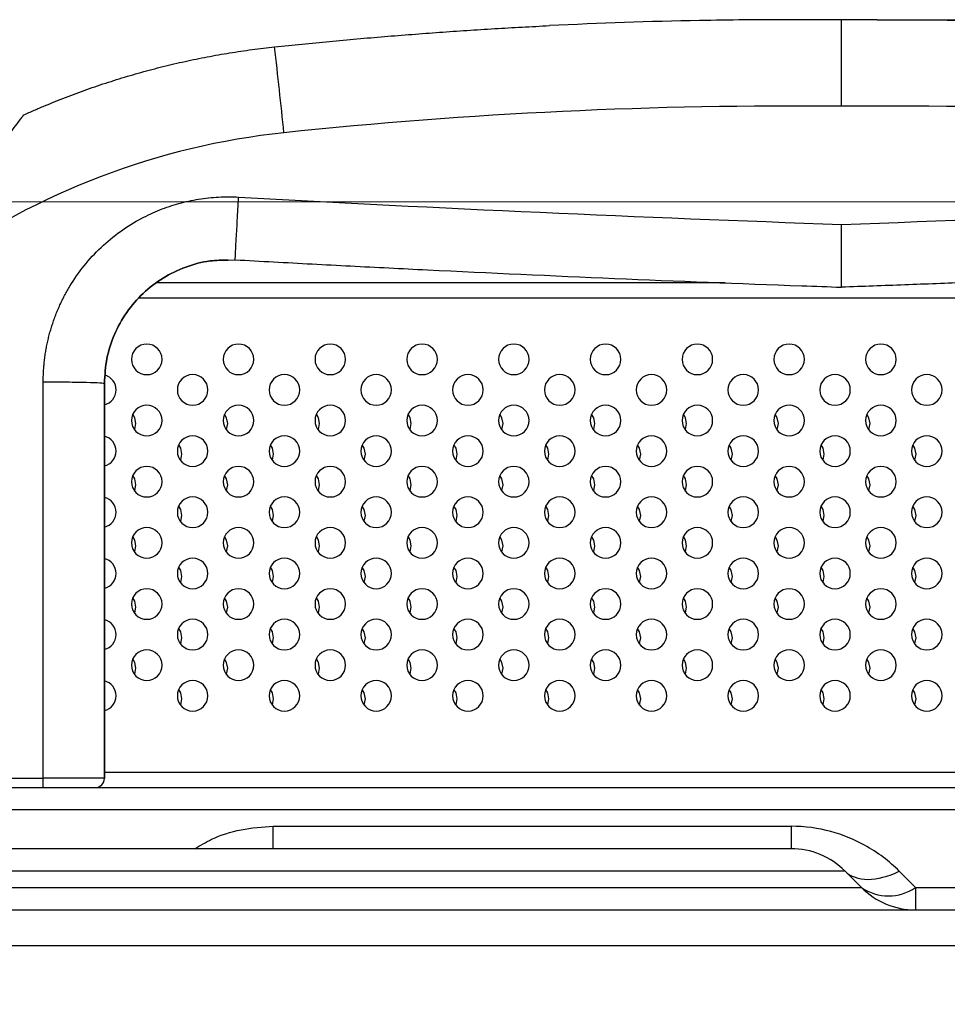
# Model space of a CAD drawing. Header units: millimetres. Extents: x 0 to 1118, y 0 to 864.
# Tile 57 of 256: x 508 to 520, y 686 to 699. Entities that reach past the tile are written whole.
import ezdxf

# ---------------------------------------------------------------- set-up
doc = ezdxf.new("R2010")
doc.units = ezdxf.units.MM
doc.styles.add('SLDTEXTSTYLE5', font='TXT', dxfattribs={"width": 0.75})
doc.dimstyles.new('SLDDIMSTYLE5', dxfattribs={"dimtxt": 4.7625, "dimasz": 3.556, "dimexe": 0, "dimexo": 0.0625, "dimgap": 1.190625, "dimtad": 1, "dimlfac": 5, "dimrnd": 1e-09, "dimzin": 4, "dimdsep": 46, "dimtxsty": 'SLDTEXTSTYLE5', "dimsah": 1, "dimcen": 0.09, "dimadec": 0, "dimazin": 1, "dimtfac": 1, "dimtofl": 0, "dimtmove": 0, "dimatfit": 3, "dimfxl": 1, "dimfrac": 2, "dimtolj": 1, "dimtzin": 12, "dimarcsym": 0})

# ---------------------------------------------------------------- blocks, each defined once
blk = doc.blocks.new('_D_13')
at = {"color": 7, "linetype": 'Continuous', "lineweight": 0}
for p, q in [((436.842, 696.328), (570.57, 696.328)), ((569.57, 696.328), (569.57, 678.888)), ((550.562, 678.888), (570.57, 678.888)), ((569.57, 678.888), (569.57, 595.687))]:
    blk.add_line(p, q, dxfattribs=at)
at = {"color": 7, "linetype": 'Continuous', "lineweight": 18}
for points in [[(569.57, 696.328), (569.189, 692.772), (569.951, 692.772)], [(569.57, 678.888), (569.951, 682.444), (569.189, 682.444)]]:
    blk.add_solid(points, dxfattribs=at)
at = {"color": 7, "linetype": 'Continuous', "lineweight": 18, "char_height": 4.7625, "attachment_point": 1, "rotation": 90, "style": 'SLDTEXTSTYLE5'}
for s, insert in [('(to Speaker Cover)', (563.431, 611.518)), ('87.20', (563.431, 595.687))]:
    blk.add_mtext(s, dxfattribs=dict(at, insert=insert))
blk = doc.blocks.new('_D_14')
at = {"color": 7, "linetype": 'Continuous', "lineweight": 0}
for p, q in [((520.024, 698.707), (578.514, 698.707)), ((577.514, 698.707), (577.514, 678.888)), ((550.562, 678.888), (578.514, 678.888)), ((577.514, 678.888), (577.514, 619.448))]:
    blk.add_line(p, q, dxfattribs=at)
at = {"color": 7, "linetype": 'Continuous', "lineweight": 18}
for points in [[(577.514, 698.707), (577.133, 695.151), (577.895, 695.151)], [(577.514, 678.888), (577.895, 682.444), (577.133, 682.444)]]:
    blk.add_solid(points, dxfattribs=at)
at = {"color": 7, "linetype": 'Continuous', "lineweight": 18, "char_height": 4.7625, "attachment_point": 1, "rotation": 90, "style": 'SLDTEXTSTYLE5'}
for s, insert in [('(to Handle)', (571.375, 635.279)), ('99.10', (571.375, 619.448))]:
    blk.add_mtext(s, dxfattribs=dict(at, insert=insert))

msp = doc.modelspace()

# ---------------------------------------------------------------- linework, layer by layer
at = {"color": 7, "linetype": 'Continuous', "lineweight": 25}
for p, q in [((511.0045, 695.5666), (511.0943, 695.5707)), ((517.503, 695.2679), (510.0699, 695.2679)), ((508.5842, 688.791), (508.5842, 693.9741)), ((509.3842, 688.7879), (509.3842, 693.9532)), ((509.3842, 693.9532), (509.3842, 693.9532)), ((509.3842, 693.9532), (509.3842, 688.7879)), ((509.3842, 688.8679), (528.6642, 688.8679)), ((506.1825, 688.791), (508.5842, 688.791)), ((508.5842, 688.6679), (508.5842, 688.7879)), ((509.3842, 688.7879), (509.3842, 688.7879)), ((443.6424, 688.6679), (539.7637, 688.6679)), ((509.2642, 688.6679), (509.2642, 688.6679)), ((539.7637, 688.375), (443.6424, 688.375)), ((511.5918, 688.1607), (518.3622, 688.1607)), ((518.3622, 687.8679), (499.5764, 687.8679)), ((519.0693, 687.575), (519.2835, 687.3607)), ((519.9906, 687.3607), (519.7764, 687.575)), ((519.9906, 687.3607), (541.0264, 687.3607)), ((519.9906, 687.3607), (519.9906, 687.0679)), ((444.6566, 687.0679), (540.5151, 687.0679)), ((540.5151, 686.5992), (444.6565, 686.5992))]:
    msp.add_line(p, q, dxfattribs=at)
at = {"color": 8, "linetype": 'Continuous', "lineweight": 25}
msp.add_line((528.2112, 695.0679), (509.8372, 695.0679), dxfattribs=at)
at = {"color": 7, "linetype": 'Continuous', "lineweight": 25, "flags": 128}
for points in [[(509.797, 693.4279), (509.7818, 693.5044), (509.7554, 693.5499)], [(510.997, 693.4279), (510.9818, 693.5044), (510.9554, 693.5499)], [(512.197, 693.4279), (512.1818, 693.5044), (512.1554, 693.5499)], [(513.397, 693.4279), (513.3818, 693.5044), (513.3554, 693.5499)], [(514.597, 693.4279), (514.5818, 693.5044), (514.5554, 693.5499)], [(515.797, 693.4279), (515.7818, 693.5044), (515.7554, 693.5499)], [(516.997, 693.4279), (516.9818, 693.5044), (516.9554, 693.5499)], [(518.197, 693.4279), (518.1818, 693.5044), (518.1554, 693.5499)], [(519.397, 693.4279), (519.3818, 693.5044), (519.3554, 693.5499)], [(509.7794, 693.3458), (509.7818, 693.3513), (509.797, 693.4279)], [(510.9794, 693.3458), (510.9818, 693.3513), (510.997, 693.4279)], [(512.1794, 693.3458), (512.1818, 693.3513), (512.197, 693.4279)], [(513.3794, 693.3458), (513.3818, 693.3513), (513.397, 693.4279)], [(514.5794, 693.3458), (514.5818, 693.3513), (514.597, 693.4279)], [(515.7794, 693.3458), (515.7818, 693.3513), (515.797, 693.4279)], [(516.9794, 693.3458), (516.9818, 693.3513), (516.997, 693.4279)], [(518.1794, 693.3458), (518.1818, 693.3513), (518.197, 693.4279)], [(519.3794, 693.3458), (519.3818, 693.3513), (519.397, 693.4279)], [(510.397, 693.0279), (510.3818, 693.1044), (510.3554, 693.1499)], [(511.597, 693.0279), (511.5818, 693.1044), (511.5554, 693.1499)], [(512.797, 693.0279), (512.7818, 693.1044), (512.7554, 693.1499)], [(513.997, 693.0279), (513.9818, 693.1044), (513.9554, 693.1499)], [(515.197, 693.0279), (515.1818, 693.1044), (515.1554, 693.1499)], [(516.397, 693.0279), (516.3818, 693.1044), (516.3554, 693.1499)], [(517.597, 693.0279), (517.5818, 693.1044), (517.5554, 693.1499)], [(518.797, 693.0279), (518.7818, 693.1044), (518.7554, 693.1499)], [(519.997, 693.0279), (519.9818, 693.1044), (519.9554, 693.1499)], [(510.3794, 692.9458), (510.3818, 692.9513), (510.397, 693.0279)], [(511.5794, 692.9458), (511.5818, 692.9513), (511.597, 693.0279)], [(512.7794, 692.9458), (512.7818, 692.9513), (512.797, 693.0279)], [(513.9794, 692.9458), (513.9818, 692.9513), (513.997, 693.0279)], [(515.1794, 692.9458), (515.1818, 692.9513), (515.197, 693.0279)], [(516.3794, 692.9458), (516.3818, 692.9513), (516.397, 693.0279)], [(517.5794, 692.9458), (517.5818, 692.9513), (517.597, 693.0279)], [(518.7794, 692.9458), (518.7818, 692.9513), (518.797, 693.0279)], [(519.9794, 692.9458), (519.9818, 692.9513), (519.997, 693.0279)], [(509.797, 692.6279), (509.7818, 692.7044), (509.7554, 692.7499)], [(510.997, 692.6279), (510.9818, 692.7044), (510.9554, 692.7499)], [(512.197, 692.6279), (512.1818, 692.7044), (512.1554, 692.7499)], [(513.397, 692.6279), (513.3818, 692.7044), (513.3554, 692.7499)], [(514.597, 692.6279), (514.5818, 692.7044), (514.5554, 692.7499)], [(515.797, 692.6279), (515.7818, 692.7044), (515.7554, 692.7499)], [(516.997, 692.6279), (516.9818, 692.7044), (516.9554, 692.7499)], [(518.197, 692.6279), (518.1818, 692.7044), (518.1554, 692.7499)], [(519.397, 692.6279), (519.3818, 692.7044), (519.3554, 692.7499)], [(509.7794, 692.5458), (509.7818, 692.5513), (509.797, 692.6279)], [(510.9794, 692.5458), (510.9818, 692.5513), (510.997, 692.6279)], [(512.1794, 692.5458), (512.1818, 692.5513), (512.197, 692.6279)], [(513.3794, 692.5458), (513.3818, 692.5513), (513.397, 692.6279)], [(514.5794, 692.5458), (514.5818, 692.5513), (514.597, 692.6279)], [(515.7794, 692.5458), (515.7818, 692.5513), (515.797, 692.6279)], [(516.9794, 692.5458), (516.9818, 692.5513), (516.997, 692.6279)], [(518.1794, 692.5458), (518.1818, 692.5513), (518.197, 692.6279)], [(519.3794, 692.5458), (519.3818, 692.5513), (519.397, 692.6279)], [(510.397, 692.2279), (510.3818, 692.3044), (510.3554, 692.3499)], [(511.597, 692.2279), (511.5818, 692.3044), (511.5554, 692.3499)], [(512.797, 692.2279), (512.7818, 692.3044), (512.7554, 692.3499)], [(513.997, 692.2279), (513.9818, 692.3044), (513.9554, 692.3499)], [(515.197, 692.2279), (515.1818, 692.3044), (515.1554, 692.3499)], [(516.397, 692.2279), (516.3818, 692.3044), (516.3554, 692.3499)], [(517.597, 692.2279), (517.5818, 692.3044), (517.5554, 692.3499)], [(518.797, 692.2279), (518.7818, 692.3044), (518.7554, 692.3499)], [(519.997, 692.2279), (519.9818, 692.3044), (519.9554, 692.3499)], [(510.3794, 692.1458), (510.3818, 692.1513), (510.397, 692.2279)], [(511.5794, 692.1458), (511.5818, 692.1513), (511.597, 692.2279)], [(512.7794, 692.1458), (512.7818, 692.1513), (512.797, 692.2279)], [(513.9794, 692.1458), (513.9818, 692.1513), (513.997, 692.2279)], [(515.1794, 692.1458), (515.1818, 692.1513), (515.197, 692.2279)], [(516.3794, 692.1458), (516.3818, 692.1513), (516.397, 692.2279)], [(517.5794, 692.1458), (517.5818, 692.1513), (517.597, 692.2279)], [(518.7794, 692.1458), (518.7818, 692.1513), (518.797, 692.2279)], [(519.9794, 692.1458), (519.9818, 692.1513), (519.997, 692.2279)], [(509.797, 691.8279), (509.7818, 691.9044), (509.7554, 691.9499)], [(510.997, 691.8279), (510.9818, 691.9044), (510.9554, 691.9499)], [(512.197, 691.8279), (512.1818, 691.9044), (512.1554, 691.9499)], [(513.397, 691.8279), (513.3818, 691.9044), (513.3554, 691.9499)], [(514.597, 691.8279), (514.5818, 691.9044), (514.5554, 691.9499)], [(515.797, 691.8279), (515.7818, 691.9044), (515.7554, 691.9499)], [(516.997, 691.8279), (516.9818, 691.9044), (516.9554, 691.9499)], [(518.197, 691.8279), (518.1818, 691.9044), (518.1554, 691.9499)], [(519.397, 691.8279), (519.3818, 691.9044), (519.3554, 691.9499)], [(509.7794, 691.7458), (509.7818, 691.7513), (509.797, 691.8279)], [(510.9794, 691.7458), (510.9818, 691.7513), (510.997, 691.8279)], [(512.1794, 691.7458), (512.1818, 691.7513), (512.197, 691.8279)], [(513.3794, 691.7458), (513.3818, 691.7513), (513.397, 691.8279)], [(514.5794, 691.7458), (514.5818, 691.7513), (514.597, 691.8279)], [(515.7794, 691.7458), (515.7818, 691.7513), (515.797, 691.8279)], [(516.9794, 691.7458), (516.9818, 691.7513), (516.997, 691.8279)], [(518.1794, 691.7458), (518.1818, 691.7513), (518.197, 691.8279)], [(519.3794, 691.7458), (519.3818, 691.7513), (519.397, 691.8279)], [(510.397, 691.4279), (510.3818, 691.5044), (510.3554, 691.5499)], [(511.597, 691.4279), (511.5818, 691.5044), (511.5554, 691.5499)], [(512.797, 691.4279), (512.7818, 691.5044), (512.7554, 691.5499)], [(513.997, 691.4279), (513.9818, 691.5044), (513.9554, 691.5499)], [(515.197, 691.4279), (515.1818, 691.5044), (515.1554, 691.5499)], [(516.397, 691.4279), (516.3818, 691.5044), (516.3554, 691.5499)], [(517.597, 691.4279), (517.5818, 691.5044), (517.5554, 691.5499)], [(518.797, 691.4279), (518.7818, 691.5044), (518.7554, 691.5499)], [(519.997, 691.4279), (519.9818, 691.5044), (519.9554, 691.5499)], [(510.3794, 691.3458), (510.3818, 691.3513), (510.397, 691.4279)], [(511.5794, 691.3458), (511.5818, 691.3513), (511.597, 691.4279)], [(512.7794, 691.3458), (512.7818, 691.3513), (512.797, 691.4279)], [(513.9794, 691.3458), (513.9818, 691.3513), (513.997, 691.4279)], [(515.1794, 691.3458), (515.1818, 691.3513), (515.197, 691.4279)], [(516.3794, 691.3458), (516.3818, 691.3513), (516.397, 691.4279)], [(517.5794, 691.3458), (517.5818, 691.3513), (517.597, 691.4279)], [(518.7794, 691.3458), (518.7818, 691.3513), (518.797, 691.4279)], [(519.9794, 691.3458), (519.9818, 691.3513), (519.997, 691.4279)], [(509.797, 691.0279), (509.7818, 691.1044), (509.7554, 691.1499)], [(509.7794, 690.9458), (509.7818, 690.9513), (509.797, 691.0279)], [(510.997, 691.0279), (510.9818, 691.1044), (510.9554, 691.1499)], [(510.9794, 690.9458), (510.9818, 690.9513), (510.997, 691.0279)], [(512.197, 691.0279), (512.1818, 691.1044), (512.1554, 691.1499)], [(512.1794, 690.9458), (512.1818, 690.9513), (512.197, 691.0279)], [(513.397, 691.0279), (513.3818, 691.1044), (513.3554, 691.1499)], [(513.3794, 690.9458), (513.3818, 690.9513), (513.397, 691.0279)], [(514.597, 691.0279), (514.5818, 691.1044), (514.5554, 691.1499)], [(514.5794, 690.9458), (514.5818, 690.9513), (514.597, 691.0279)], [(515.797, 691.0279), (515.7818, 691.1044), (515.7554, 691.1499)], [(515.7794, 690.9458), (515.7818, 690.9513), (515.797, 691.0279)], [(516.997, 691.0279), (516.9818, 691.1044), (516.9554, 691.1499)], [(516.9794, 690.9458), (516.9818, 690.9513), (516.997, 691.0279)], [(518.197, 691.0279), (518.1818, 691.1044), (518.1554, 691.1499)], [(518.1794, 690.9458), (518.1818, 690.9513), (518.197, 691.0279)], [(519.397, 691.0279), (519.3818, 691.1044), (519.3554, 691.1499)], [(519.3794, 690.9458), (519.3818, 690.9513), (519.397, 691.0279)], [(510.397, 690.6279), (510.3818, 690.7044), (510.3554, 690.7499)], [(511.597, 690.6279), (511.5818, 690.7044), (511.5554, 690.7499)], [(512.797, 690.6279), (512.7818, 690.7044), (512.7554, 690.7499)], [(513.997, 690.6279), (513.9818, 690.7044), (513.9554, 690.7499)], [(515.197, 690.6279), (515.1818, 690.7044), (515.1554, 690.7499)], [(516.397, 690.6279), (516.3818, 690.7044), (516.3554, 690.7499)], [(517.597, 690.6279), (517.5818, 690.7044), (517.5554, 690.7499)], [(518.797, 690.6279), (518.7818, 690.7044), (518.7554, 690.7499)], [(519.997, 690.6279), (519.9818, 690.7044), (519.9554, 690.7499)], [(510.3794, 690.5458), (510.3818, 690.5513), (510.397, 690.6279)], [(511.5794, 690.5458), (511.5818, 690.5513), (511.597, 690.6279)], [(512.7794, 690.5458), (512.7818, 690.5513), (512.797, 690.6279)], [(513.9794, 690.5458), (513.9818, 690.5513), (513.997, 690.6279)], [(515.1794, 690.5458), (515.1818, 690.5513), (515.197, 690.6279)], [(516.3794, 690.5458), (516.3818, 690.5513), (516.397, 690.6279)], [(517.5794, 690.5458), (517.5818, 690.5513), (517.597, 690.6279)], [(518.7794, 690.5458), (518.7818, 690.5513), (518.797, 690.6279)], [(519.9794, 690.5458), (519.9818, 690.5513), (519.997, 690.6279)], [(509.797, 690.2279), (509.7818, 690.3044), (509.7554, 690.3499)], [(510.997, 690.2279), (510.9818, 690.3044), (510.9554, 690.3499)], [(512.197, 690.2279), (512.1818, 690.3044), (512.1554, 690.3499)], [(513.397, 690.2279), (513.3818, 690.3044), (513.3554, 690.3499)], [(514.597, 690.2279), (514.5818, 690.3044), (514.5554, 690.3499)], [(515.797, 690.2279), (515.7818, 690.3044), (515.7554, 690.3499)], [(516.997, 690.2279), (516.9818, 690.3044), (516.9554, 690.3499)], [(518.197, 690.2279), (518.1818, 690.3044), (518.1554, 690.3499)], [(519.397, 690.2279), (519.3818, 690.3044), (519.3554, 690.3499)], [(509.7794, 690.1458), (509.7818, 690.1513), (509.797, 690.2279)], [(510.9794, 690.1458), (510.9818, 690.1513), (510.997, 690.2279)], [(512.1794, 690.1458), (512.1818, 690.1513), (512.197, 690.2279)], [(513.3794, 690.1458), (513.3818, 690.1513), (513.397, 690.2279)], [(514.5794, 690.1458), (514.5818, 690.1513), (514.597, 690.2279)], [(515.7794, 690.1458), (515.7818, 690.1513), (515.797, 690.2279)], [(516.9794, 690.1458), (516.9818, 690.1513), (516.997, 690.2279)], [(518.1794, 690.1458), (518.1818, 690.1513), (518.197, 690.2279)], [(519.3794, 690.1458), (519.3818, 690.1513), (519.397, 690.2279)], [(510.397, 689.8279), (510.3818, 689.9044), (510.3554, 689.9499)], [(511.597, 689.8279), (511.5818, 689.9044), (511.5554, 689.9499)], [(512.797, 689.8279), (512.7818, 689.9044), (512.7554, 689.9499)], [(513.997, 689.8279), (513.9818, 689.9044), (513.9554, 689.9499)], [(515.197, 689.8279), (515.1818, 689.9044), (515.1554, 689.9499)], [(516.397, 689.8279), (516.3818, 689.9044), (516.3554, 689.9499)], [(517.597, 689.8279), (517.5818, 689.9044), (517.5554, 689.9499)], [(518.797, 689.8279), (518.7818, 689.9044), (518.7554, 689.9499)], [(519.997, 689.8279), (519.9818, 689.9044), (519.9554, 689.9499)], [(510.3794, 689.7458), (510.3818, 689.7513), (510.397, 689.8279)], [(511.5794, 689.7458), (511.5818, 689.7513), (511.597, 689.8279)], [(512.7794, 689.7458), (512.7818, 689.7513), (512.797, 689.8279)], [(513.9794, 689.7458), (513.9818, 689.7513), (513.997, 689.8279)], [(515.1794, 689.7458), (515.1818, 689.7513), (515.197, 689.8279)], [(516.3794, 689.7458), (516.3818, 689.7513), (516.397, 689.8279)], [(517.5794, 689.7458), (517.5818, 689.7513), (517.597, 689.8279)], [(518.7794, 689.7458), (518.7818, 689.7513), (518.797, 689.8279)], [(519.9794, 689.7458), (519.9818, 689.7513), (519.997, 689.8279)], [(508.5843, 688.6679), (508.717, 688.6679), (508.8445, 688.6679), (508.9621, 688.6679), (509.0651, 688.6679), (509.1497, 688.6679), (509.2125, 688.6679), (509.2512, 688.6679), (509.2642, 688.6679)], [(519.0693, 687.575), (519.0337, 687.575), (518.9272, 687.575), (518.75, 687.575), (518.5029, 687.575), (518.1867, 687.575), (517.8026, 687.575), (517.352, 687.575), (516.8365, 687.575), (516.2581, 687.575), (515.6188, 687.575), (514.9209, 687.575), (514.1671, 687.575), (513.36, 687.575), (512.5026, 687.575), (511.5981, 687.575), (510.6496, 687.575), (509.6608, 687.575), (508.6352, 687.575), (507.5766, 687.575)], [(507.6645, 687.3607), (508.7348, 687.3607), (509.7717, 687.3607), (510.7713, 687.3607), (511.7302, 687.3607), (512.6446, 687.3607), (513.5114, 687.3607), (514.3274, 687.3607), (515.0895, 687.3607), (515.7951, 687.3607), (516.4414, 687.3607), (517.0262, 687.3607), (517.5473, 687.3607), (518.0029, 687.3607), (518.3912, 687.3607), (518.7109, 687.3607), (518.9607, 687.3607), (519.1398, 687.3607), (519.2476, 687.3607), (519.2835, 687.3607)]]:
    msp.add_lwpolyline(points, dxfattribs=at)
at = {"color": 7, "linetype": 'Continuous', "lineweight": 25}
for centre, radius, start, end in [((518.3642, 634.4244), 64.286, 91.067728, 92.816958), ((518.3642, 634.4244), 64.286, 90.544605, 91.067728), ((518.3642, 634.4244), 64.286, 90.312046, 90.544605), ((518.3642, 634.4244), 64.286, 89.411756, 90.312046), ((519.6842, 634.4244), 64.286, 90.172945, 90.588244), ((410.5343, 686.8178), 101.732, 5.875254, 6.511569), ((518.3642, 634.4549), 63.1259, 89.400937, 96.03097), ((519.6842, 634.4549), 63.1259, 83.969031, 90.599063), ((512.7342, 687.7443), 9.54, 96.03138, 125.6464), ((532.2651, 1075.6014), 379.799, 266.811259, 268.002091), ((505.7781, 1075.7155), 379.9132, 271.998088, 273.188562), ((532.2675, 1075.6374), 380.656, 267.190236, 267.927623), ((532.2675, 1075.6374), 380.656, 267.927623, 268.006239), ((519.0258, 695.212), 0.00155, 176.93709, 187.0695), ((509.9378, 694.2679), 0.2, 0, 180), ((511.1378, 694.2679), 0.2, 0, 180), ((512.3378, 694.2679), 0.2, 0, 180), ((513.5378, 694.2679), 0.2, 0, 180), ((514.7378, 694.2679), 0.2, 0, 180), ((515.9378, 694.2679), 0.2, 0, 180), ((517.1378, 694.2679), 0.2, 0, 180), ((518.3378, 694.2679), 0.2, 0, 180), ((519.5378, 694.2679), 0.2, 0, 180), ((509.9378, 694.2679), 0.2, 180, 0), ((511.1378, 694.2679), 0.2, 180, 0), ((512.3378, 694.2679), 0.2, 180, 0), ((513.5378, 694.2679), 0.2, 180, 0), ((514.7378, 694.2679), 0.2, 180, 0), ((515.9378, 694.2679), 0.2, 180, 0), ((517.1378, 694.2679), 0.2, 180, 0), ((518.3378, 694.2679), 0.2, 180, 0), ((519.5378, 694.2679), 0.2, 180, 0), ((509.3378, 693.8679), 0.2, 0, 73.21247), ((510.5378, 693.8679), 0.2, 0, 180), ((511.7378, 693.8679), 0.2, 0, 180), ((512.9378, 693.8679), 0.2, 0, 180), ((514.1378, 693.8679), 0.2, 0, 180), ((515.3378, 693.8679), 0.2, 0, 180), ((516.5378, 693.8679), 0.2, 0, 180), ((517.7378, 693.8679), 0.2, 0, 180), ((518.9378, 693.8679), 0.2, 0, 180), ((520.1378, 693.8679), 0.2, 0, 180), ((509.3378, 693.8679), 0.2, 283.41419, 0), ((510.5378, 693.8679), 0.2, 180, 0), ((511.7378, 693.8679), 0.2, 180, 0), ((512.9378, 693.8679), 0.2, 180, 0), ((514.1378, 693.8679), 0.2, 180, 0), ((515.3378, 693.8679), 0.2, 180, 0), ((516.5378, 693.8679), 0.2, 180, 0), ((517.7378, 693.8679), 0.2, 180, 0), ((518.9378, 693.8679), 0.2, 180, 0), ((520.1378, 693.8679), 0.2, 180, 0), ((509.9378, 693.4679), 0.2, 0, 180), ((511.1378, 693.4679), 0.2, 0, 180), ((512.3378, 693.4679), 0.2, 0, 180), ((513.5378, 693.4679), 0.2, 0, 180), ((514.7378, 693.4679), 0.2, 0, 180), ((515.9378, 693.4679), 0.2, 0, 180), ((517.1378, 693.4679), 0.2, 0, 180), ((518.3378, 693.4679), 0.2, 0, 180), ((519.5378, 693.4679), 0.2, 0, 180), ((509.9378, 693.4679), 0.2, 180, 0), ((511.1378, 693.4679), 0.2, 180, 0), ((512.3378, 693.4679), 0.2, 180, 0), ((513.5378, 693.4679), 0.2, 180, 0), ((514.7378, 693.4679), 0.2, 180, 0), ((515.9378, 693.4679), 0.2, 180, 0), ((517.1378, 693.4679), 0.2, 180, 0), ((518.3378, 693.4679), 0.2, 180, 0), ((519.5378, 693.4679), 0.2, 180, 0), ((509.3378, 693.0679), 0.2, 0, 76.58581), ((510.5378, 693.0679), 0.2, 0, 180), ((511.7378, 693.0679), 0.2, 0, 180), ((512.9378, 693.0679), 0.2, 0, 180), ((514.1378, 693.0679), 0.2, 0, 180), ((515.3378, 693.0679), 0.2, 0, 180), ((516.5378, 693.0679), 0.2, 0, 180), ((517.7378, 693.0679), 0.2, 0, 180), ((518.9378, 693.0679), 0.2, 0, 180), ((520.1378, 693.0679), 0.2, 0, 180), ((509.3378, 693.0679), 0.2, 283.41419, 0), ((510.5378, 693.0679), 0.2, 180, 0), ((511.7378, 693.0679), 0.2, 180, 0), ((512.9378, 693.0679), 0.2, 180, 0), ((514.1378, 693.0679), 0.2, 180, 0), ((515.3378, 693.0679), 0.2, 180, 0), ((516.5378, 693.0679), 0.2, 180, 0), ((517.7378, 693.0679), 0.2, 180, 0), ((518.9378, 693.0679), 0.2, 180, 0), ((520.1378, 693.0679), 0.2, 180, 0), ((509.9378, 692.6679), 0.2, 0, 180), ((511.1378, 692.6679), 0.2, 0, 180), ((512.3378, 692.6679), 0.2, 0, 180), ((513.5378, 692.6679), 0.2, 0, 180), ((514.7378, 692.6679), 0.2, 0, 180), ((515.9378, 692.6679), 0.2, 0, 180), ((517.1378, 692.6679), 0.2, 0, 180), ((518.3378, 692.6679), 0.2, 0, 180), ((519.5378, 692.6679), 0.2, 0, 180), ((509.9378, 692.6679), 0.2, 180, 0), ((511.1378, 692.6679), 0.2, 180, 0), ((512.3378, 692.6679), 0.2, 180, 0), ((513.5378, 692.6679), 0.2, 180, 0), ((514.7378, 692.6679), 0.2, 180, 0), ((515.9378, 692.6679), 0.2, 180, 0), ((517.1378, 692.6679), 0.2, 180, 0), ((518.3378, 692.6679), 0.2, 180, 0), ((519.5378, 692.6679), 0.2, 180, 0), ((509.3378, 692.2679), 0.2, 0, 76.58581), ((510.5378, 692.2679), 0.2, 0, 180), ((511.7378, 692.2679), 0.2, 0, 180), ((512.9378, 692.2679), 0.2, 0, 180), ((514.1378, 692.2679), 0.2, 0, 180), ((515.3378, 692.2679), 0.2, 0, 180), ((516.5378, 692.2679), 0.2, 0, 180), ((517.7378, 692.2679), 0.2, 0, 180), ((518.9378, 692.2679), 0.2, 0, 180), ((520.1378, 692.2679), 0.2, 0, 180), ((509.3378, 692.2679), 0.2, 283.41419, 0), ((510.5378, 692.2679), 0.2, 180, 0), ((511.7378, 692.2679), 0.2, 180, 0), ((512.9378, 692.2679), 0.2, 180, 0), ((514.1378, 692.2679), 0.2, 180, 0), ((515.3378, 692.2679), 0.2, 180, 0), ((516.5378, 692.2679), 0.2, 180, 0), ((517.7378, 692.2679), 0.2, 180, 0), ((518.9378, 692.2679), 0.2, 180, 0), ((520.1378, 692.2679), 0.2, 180, 0), ((509.9378, 691.8679), 0.2, 0, 180), ((511.1378, 691.8679), 0.2, 0, 180), ((512.3378, 691.8679), 0.2, 0, 180), ((513.5378, 691.8679), 0.2, 0, 180), ((514.7378, 691.8679), 0.2, 0, 180), ((515.9378, 691.8679), 0.2, 0, 180), ((517.1378, 691.8679), 0.2, 0, 180), ((518.3378, 691.8679), 0.2, 0, 180), ((519.5378, 691.8679), 0.2, 0, 180), ((509.9378, 691.8679), 0.2, 180, 0), ((511.1378, 691.8679), 0.2, 180, 0), ((512.3378, 691.8679), 0.2, 180, 0), ((513.5378, 691.8679), 0.2, 180, 0), ((514.7378, 691.8679), 0.2, 180, 0), ((515.9378, 691.8679), 0.2, 180, 0), ((517.1378, 691.8679), 0.2, 180, 0), ((518.3378, 691.8679), 0.2, 180, 0), ((519.5378, 691.8679), 0.2, 180, 0), ((509.3378, 691.4679), 0.2, 0, 76.58581), ((510.5378, 691.4679), 0.2, 0, 180), ((511.7378, 691.4679), 0.2, 0, 180), ((512.9378, 691.4679), 0.2, 0, 180), ((514.1378, 691.4679), 0.2, 0, 180), ((515.3378, 691.4679), 0.2, 0, 180), ((516.5378, 691.4679), 0.2, 0, 180), ((517.7378, 691.4679), 0.2, 0, 180), ((518.9378, 691.4679), 0.2, 0, 180), ((520.1378, 691.4679), 0.2, 0, 180), ((509.3378, 691.4679), 0.2, 283.41419, 0), ((510.5378, 691.4679), 0.2, 180, 0), ((511.7378, 691.4679), 0.2, 180, 0), ((512.9378, 691.4679), 0.2, 180, 0), ((514.1378, 691.4679), 0.2, 180, 0), ((515.3378, 691.4679), 0.2, 180, 0), ((516.5378, 691.4679), 0.2, 180, 0), ((517.7378, 691.4679), 0.2, 180, 0), ((518.9378, 691.4679), 0.2, 180, 0), ((520.1378, 691.4679), 0.2, 180, 0), ((509.9378, 691.0679), 0.2, 0, 180), ((511.1378, 691.0679), 0.2, 0, 180), ((512.3378, 691.0679), 0.2, 0, 180), ((513.5378, 691.0679), 0.2, 0, 180), ((514.7378, 691.0679), 0.2, 0, 180), ((515.9378, 691.0679), 0.2, 0, 180), ((517.1378, 691.0679), 0.2, 0, 180), ((518.3378, 691.0679), 0.2, 0, 180), ((519.5378, 691.0679), 0.2, 0, 180), ((509.9378, 691.0679), 0.2, 180, 0), ((511.1378, 691.0679), 0.2, 180, 0), ((512.3378, 691.0679), 0.2, 180, 0), ((513.5378, 691.0679), 0.2, 180, 0), ((514.7378, 691.0679), 0.2, 180, 0), ((515.9378, 691.0679), 0.2, 180, 0), ((517.1378, 691.0679), 0.2, 180, 0), ((518.3378, 691.0679), 0.2, 180, 0), ((519.5378, 691.0679), 0.2, 180, 0), ((509.3378, 690.6679), 0.2, 0, 76.58581), ((510.5378, 690.6679), 0.2, 0, 180), ((511.7378, 690.6679), 0.2, 0, 180), ((512.9378, 690.6679), 0.2, 0, 180), ((514.1378, 690.6679), 0.2, 0, 180), ((515.3378, 690.6679), 0.2, 0, 180), ((516.5378, 690.6679), 0.2, 0, 180), ((517.7378, 690.6679), 0.2, 0, 180), ((518.9378, 690.6679), 0.2, 0, 180), ((520.1378, 690.6679), 0.2, 0, 180), ((509.3378, 690.6679), 0.2, 283.41419, 0), ((510.5378, 690.6679), 0.2, 180, 0), ((511.7378, 690.6679), 0.2, 180, 0), ((512.9378, 690.6679), 0.2, 180, 0), ((514.1378, 690.6679), 0.2, 180, 0), ((515.3378, 690.6679), 0.2, 180, 0), ((516.5378, 690.6679), 0.2, 180, 0), ((517.7378, 690.6679), 0.2, 180, 0), ((518.9378, 690.6679), 0.2, 180, 0), ((520.1378, 690.6679), 0.2, 180, 0), ((509.9378, 690.2679), 0.2, 0, 180), ((511.1378, 690.2679), 0.2, 0, 180), ((512.3378, 690.2679), 0.2, 0, 180), ((513.5378, 690.2679), 0.2, 0, 180), ((514.7378, 690.2679), 0.2, 0, 180), ((515.9378, 690.2679), 0.2, 0, 180), ((517.1378, 690.2679), 0.2, 0, 180), ((518.3378, 690.2679), 0.2, 0, 180), ((519.5378, 690.2679), 0.2, 0, 180), ((509.9378, 690.2679), 0.2, 180, 0), ((511.1378, 690.2679), 0.2, 180, 0), ((512.3378, 690.2679), 0.2, 180, 0), ((513.5378, 690.2679), 0.2, 180, 0), ((514.7378, 690.2679), 0.2, 180, 0), ((515.9378, 690.2679), 0.2, 180, 0), ((517.1378, 690.2679), 0.2, 180, 0), ((518.3378, 690.2679), 0.2, 180, 0), ((519.5378, 690.2679), 0.2, 180, 0), ((509.3378, 689.8679), 0.2, 0, 76.58581), ((510.5378, 689.8679), 0.2, 0, 180), ((511.7378, 689.8679), 0.2, 0, 180), ((512.9378, 689.8679), 0.2, 0, 180), ((514.1378, 689.8679), 0.2, 0, 180), ((515.3378, 689.8679), 0.2, 0, 180), ((516.5378, 689.8679), 0.2, 0, 180), ((517.7378, 689.8679), 0.2, 0, 180), ((518.9378, 689.8679), 0.2, 0, 180), ((520.1378, 689.8679), 0.2, 0, 180), ((509.3378, 689.8679), 0.2, 283.41419, 0), ((510.5378, 689.8679), 0.2, 180, 0), ((511.7378, 689.8679), 0.2, 180, 0), ((512.9378, 689.8679), 0.2, 180, 0), ((514.1378, 689.8679), 0.2, 180, 0), ((515.3378, 689.8679), 0.2, 180, 0), ((516.5378, 689.8679), 0.2, 180, 0), ((517.7378, 689.8679), 0.2, 180, 0), ((518.9378, 689.8679), 0.2, 180, 0), ((520.1378, 689.8679), 0.2, 180, 0), ((509.7227, 688.7886), 1.1385, 179.88113, 180.0392), ((509.2642, 688.7879), 0.12, 270.00381, 359.9997), ((518.3622, 686.8679), 1, 44.99999, 90), ((519.9906, 688.0679), 1, 225, 270), ((519.6371, 687.8684), 0.6186, 235.14304, 304.85685)]:
    msp.add_arc(centre, radius, start, end, dxfattribs=at)
for points in [[(511.61, 698.3546), (511.7296, 698.3671), (511.9687, 698.3919), (512.3276, 698.4267), (512.6867, 698.4596), (513.046, 698.4904), (513.4054, 698.5192), (513.7651, 698.546), (514.1248, 698.5708), (514.4847, 698.5936), (514.8447, 698.6144), (515.0848, 698.6266), (515.2048, 698.6327)], [(519.4902, 698.7101), (519.6123, 698.7103), (519.8565, 698.7106), (520.2229, 698.7085), (520.5892, 698.7044), (520.9555, 698.6982), (521.3218, 698.6899), (521.688, 698.6795), (522.0541, 698.6671), (522.4202, 698.6525), (522.7862, 698.6359), (523.152, 698.6172), (523.5178, 698.5964), (523.8834, 698.5735), (524.2489, 698.5485), (524.6143, 698.5215), (524.9795, 698.4923), (525.3445, 698.4611), (525.7094, 698.4278), (526.074, 698.3925), (526.3169, 698.3673), (526.4384, 698.3546)], [(511.0943, 695.5707), (511.0943, 695.5707), (511.0943, 695.5708), (511.0943, 695.571)], [(524.8094, 695.4573), (524.534, 695.4437), (523.9832, 695.4165), (523.1569, 695.3779), (522.3305, 695.341), (521.504, 695.306), (520.6775, 695.2727), (519.8509, 695.2412), (519.2998, 695.2216), (519.0242, 695.2119)]]:
    msp.add_open_spline(points, degree=3, dxfattribs=at)
for points, knots in [([(519.0242, 697.5773), (519.0242, 697.5933), (519.0242, 697.6253), (519.0242, 697.6731), (519.0242, 697.7207), (519.0242, 697.768), (519.0242, 697.815), (519.0242, 697.8614), (519.0242, 697.9074), (519.0242, 697.9527), (519.0242, 697.9973), (519.0242, 698.0412), (519.0242, 698.0842), (519.0242, 698.1263), (519.0242, 698.1673), (519.0242, 698.2074), (519.0242, 698.2463), (519.0242, 698.3715), (519.0242, 698.5533), (519.0242, 698.662), (519.0242, 698.6955), (519.0242, 698.7052), (519.0242, 698.7064), (519.0242, 698.707)], [0, 0, 0, 0, 0.0268394, 0.0536788, 0.0805182, 0.1073576, 0.1341969, 0.1610363, 0.1878757, 0.2147151, 0.2415545, 0.2683939, 0.2952333, 0.3220727, 0.3489121, 0.3757515, 0.4025908, 0.4294302, 0.6431699, 0.8569095, 0.9046063, 0.9523032, 1, 1, 1, 1]), ([(508.3287, 697.4648), (508.3739, 697.485), (508.4642, 697.5254), (508.6008, 697.5836), (508.7381, 697.64), (508.8762, 697.6945), (509.015, 697.7471), (509.1546, 697.7977), (509.2948, 697.8464), (509.4357, 697.8931), (509.5773, 697.9379), (509.7194, 697.9807), (509.8621, 698.0215), (510.0054, 698.0604), (510.1492, 698.0973), (510.2935, 698.1321), (510.4383, 698.165), (510.5835, 698.1958), (510.7291, 698.2246), (510.8751, 698.2515), (511.0215, 698.2762), (511.1682, 698.299), (511.3152, 698.3197), (511.4624, 698.3384), (511.5608, 698.3492), (511.61, 698.3546)], [0, 0, 0, 0, 0.0434783, 0.0869566, 0.1304349, 0.1739131, 0.2173913, 0.2608695, 0.3043477, 0.347826, 0.3913042, 0.4347824, 0.4782607, 0.5217389, 0.5652172, 0.6086955, 0.6521737, 0.695652, 0.7391303, 0.7826086, 0.8260869, 0.8695652, 0.9130435, 0.9565217, 1, 1, 1, 1]), ([(507.7769, 696.728), (507.7917, 696.7478), (507.8214, 696.7875), (507.8654, 696.8462), (507.9089, 696.9042), (507.9517, 696.9614), (507.9936, 697.0174), (508.0347, 697.0723), (508.0935, 697.1507), (508.1668, 697.2486), (508.2382, 697.344), (508.2885, 697.4112), (508.3128, 697.4436), (508.3235, 697.4579), (508.3279, 697.4637), (508.3284, 697.4645), (508.3287, 697.4648)], [0, 0, 0, 0, 0.0580769, 0.1161726, 0.1742699, 0.2323617, 0.2904509, 0.3485443, 0.4066373, 0.5468527, 0.6869897, 0.7867675, 0.8864934, 0.9243301, 0.9621621, 1, 1, 1, 1]), ([(508.5842, 693.9742), (508.5844, 693.9972), (508.5848, 694.0432), (508.5878, 694.1123), (508.5927, 694.1812), (508.5996, 694.2499), (508.6084, 694.3184), (508.6192, 694.3867), (508.632, 694.4546), (508.6467, 694.5221), (508.6632, 694.5891), (508.6817, 694.6557), (508.7021, 694.7217), (508.7244, 694.7871), (508.7485, 694.8518), (508.7745, 694.9158), (508.8023, 694.9791), (508.8319, 695.0415), (508.8632, 695.1031), (508.8963, 695.1637), (508.9745, 695.2978), (509.1132, 695.4962), (509.3359, 695.7374), (509.5892, 695.9464), (509.8127, 696.0849), (509.989, 696.1722), (510.1097, 696.224), (510.233, 696.2692), (510.3586, 696.3076), (510.4861, 696.3392), (510.6152, 696.3638), (510.7453, 696.3815), (510.8763, 696.3919), (511.0076, 696.3957), (511.0951, 696.3922), (511.1388, 696.3904)], [0, 0, 0, 0, 0.0175544, 0.0351123, 0.0526716, 0.0702302, 0.0877876, 0.1053445, 0.1229013, 0.1404586, 0.1580161, 0.1755736, 0.1931309, 0.2106882, 0.2282455, 0.2458028, 0.2633601, 0.2809174, 0.2984746, 0.3160319, 0.3335892, 0.4167884, 0.4999875, 0.5831866, 0.6663858, 0.699747, 0.7331084, 0.7664697, 0.7998312, 0.8331931, 0.8665546, 0.899915, 0.933278, 0.9666442, 1, 1, 1, 1]), ([(511.0943, 695.571), (511.0943, 695.5737), (511.0955, 695.5973), (511.0999, 695.6823), (511.1032, 695.7438), (511.1115, 695.8955), (511.1164, 695.9857), (511.1272, 696.1809), (511.133, 696.2859), (511.1388, 696.3904)], [0, 0, 0, 0, 0.25, 0.25, 0.5, 0.5, 0.75, 0.75, 1, 1, 1, 1]), ([(519.0242, 695.2121), (519.0242, 695.2127), (519.0242, 695.2137), (519.0242, 695.2177), (519.0242, 695.2235), (519.0242, 695.2313), (519.0242, 695.2409), (519.0242, 695.2524), (519.0242, 695.2657), (519.0242, 695.2807), (519.0242, 695.2976), (519.0242, 695.3162), (519.0242, 695.3364), (519.0242, 695.3583), (519.0242, 695.3818), (519.0242, 695.4068), (519.0242, 695.4332), (519.0242, 695.4703), (519.0242, 695.52), (519.0242, 695.5844), (519.0242, 695.653), (519.0242, 695.725), (519.0242, 695.7997), (519.0242, 695.8765), (519.0242, 695.9547), (519.0242, 696.0071), (519.0242, 696.0333)], [0, 0, 0, 0, 0.03124307, 0.0624861, 0.09372909, 0.12497208, 0.15621506, 0.18745806, 0.21870106, 0.24994409, 0.28118711, 0.31243014, 0.34367316, 0.37491616, 0.40615915, 0.43740214, 0.46864514, 0.49988812, 0.56240213, 0.62491613, 0.6874301, 0.74994404, 0.81245801, 0.87497204, 0.93748606, 1, 1, 1, 1]), ([(511.0045, 695.5666), (510.9246, 695.5658), (510.7348, 695.564), (510.4432, 695.4835), (510.1454, 695.3404), (509.8831, 695.138), (509.6667, 694.8874), (509.5067, 694.5981), (509.4036, 694.2825), (509.3907, 694.063), (509.3842, 693.9532)], [0, 0, 0, 0, 0.0940475, 0.2234689, 0.3528905, 0.4823122, 0.611734, 0.7411559, 0.8705779, 1, 1, 1, 1]), ([(511.0943, 695.5707), (511.2618, 695.5615), (511.5969, 695.5429), (512.0996, 695.516), (512.6023, 695.4896), (513.105, 695.4639), (513.4401, 695.4473), (513.6077, 695.439)], [0, 0, 0, 0, 0.2000002, 0.4, 0.6, 0.7999998, 1, 1, 1, 1]), ([(508.5842, 693.9742), (508.6889, 693.9742), (508.7936, 693.9736), (508.9871, 693.9715), (509.0758, 693.97), (509.2239, 693.9661), (509.2832, 693.9638), (509.3634, 693.9587), (509.3842, 693.956), (509.3842, 693.9532)], [0, 0, 0, 0, 0.25, 0.25, 0.5, 0.5, 0.75, 0.75, 1, 1, 1, 1]), ([(509.3842, 688.7879), (509.384, 688.7879), (509.3836, 688.788), (509.3806, 688.7882), (509.3759, 688.7883), (509.3691, 688.7885), (509.3605, 688.7886), (509.3501, 688.7888), (509.3378, 688.7889), (509.3236, 688.7891), (509.3077, 688.7892), (509.2901, 688.7893), (509.2707, 688.7895), (509.2497, 688.7896), (509.2271, 688.7897), (509.2029, 688.7898), (509.1773, 688.79), (509.1411, 688.7901), (509.0926, 688.7903), (509.0294, 688.7905), (508.962, 688.7906), (508.8909, 688.7908), (508.8168, 688.7909), (508.7406, 688.7909), (508.6628, 688.791), (508.6104, 688.791), (508.5842, 688.791)], [0, 0, 0, 0, 0.0312532, 0.0625065, 0.0937598, 0.1250131, 0.1562664, 0.1875197, 0.218773, 0.2500263, 0.2812795, 0.3125328, 0.3437862, 0.3750395, 0.4062928, 0.4375461, 0.4687995, 0.5000528, 0.5625461, 0.6250395, 0.6875328, 0.7500263, 0.8125197, 0.8750131, 0.9375065, 1, 1, 1, 1]), ([(511.5918, 687.8679), (511.5918, 687.8679), (511.5918, 687.8939), (511.5918, 687.9941), (511.5918, 688.0682), (511.5918, 688.1607)], [0, 0, 0, 0, 0.5, 0.5, 1, 1, 1, 1]), ([(519.7764, 687.575), (519.6521, 687.7009), (519.3805, 687.9078), (518.8857, 688.1123), (518.5437, 688.1617), (518.3622, 688.1607)], [0, 0, 0, 0, 0.389002, 0.6874855, 1, 1, 1, 1]), ([(518.3622, 688.1607), (518.3622, 688.0682), (518.3622, 687.9941), (518.3622, 687.8939), (518.3622, 687.8679), (518.3622, 687.8679)], [0, 0, 0, 0, 0.5, 0.5, 1, 1, 1, 1]), ([(519.0693, 687.575), (519.1406, 687.5037), (519.2448, 687.4656), (519.4916, 687.4656), (519.6339, 687.5037), (519.7764, 687.575)], [0, 0, 0, 0, 0.5, 0.5, 1, 1, 1, 1])]:
    msp.add_open_spline(points, degree=3, knots=knots, dxfattribs=at)
at = {"color": 8, "linetype": 'Continuous', "lineweight": 25}
for points, knots in [([(509.3842, 693.9532), (509.3907, 694.063), (509.4036, 694.2825), (509.5067, 694.5981), (509.6667, 694.8874), (509.8831, 695.138), (510.1454, 695.3404), (510.4432, 695.4835), (510.7348, 695.564), (510.9246, 695.5658), (511.0045, 695.5666)], [0, 0, 0, 0, 0.1294221, 0.2588441, 0.388266, 0.5176878, 0.6471095, 0.7765311, 0.9059525, 1, 1, 1, 1]), ([(510.5657, 687.8679), (510.6372, 687.9106), (510.8166, 688.0179), (511.1669, 688.1326), (511.4499, 688.1513), (511.5918, 688.1607)], [0, 0, 0, 0, 0.2485762, 0.6234051, 1, 1, 1, 1])]:
    msp.add_open_spline(points, degree=3, knots=knots, dxfattribs=at)

# ---------------------------------------------------------------- dimensions: what is measured, and where the dimension line sits
at = {"color": 7, "linetype": 'Continuous', "lineweight": 18}
for base, p1, text, picture, middle in [((577.5143, 678.8879), (519.0242, 698.707), '<>(to Handle)', '_D_14', (577.5143, 644.8879)), ((569.5702, 678.8879), (435.842, 696.3279), '<>(to Speaker Cover)', '_D_13', (569.5702, 632.8879))]:
    dim = msp.add_linear_dim(base=base, p1=p1, p2=(549.562, 678.8879), angle=90, text=text, dimstyle='SLDDIMSTYLE5', dxfattribs=at)
    dim.commit()
    dim.dimension.update_dxf_attribs({"geometry": picture, "text_midpoint": middle, "dimtype": 160})

doc.saveas('drawing.dxf')
